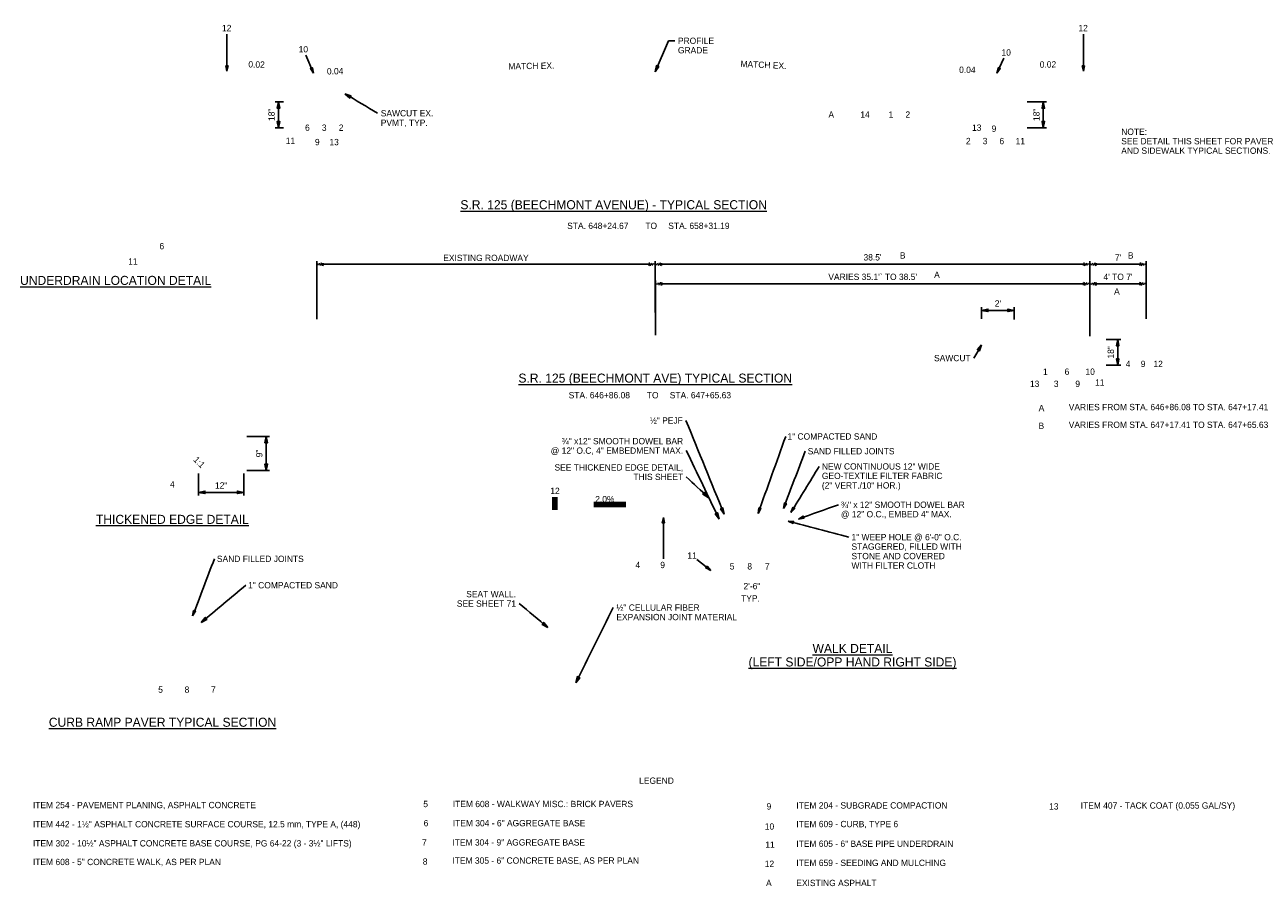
# Paper-space layout '113851PD001' of a CAD drawing. Header units: feet. Extents: x -1 to 187, y -1 to 115.
# Tile 32 of 32: x 77 to 187, y 38 to 115. Entities that reach past the tile are written whole.
import ezdxf
from ezdxf.enums import TextEntityAlignment as Align

# ---------------------------------------------------------------- set-up
doc = ezdxf.new("R2010")
doc.units = ezdxf.units.FT
doc.header["$MEASUREMENT"] = 0
doc.linetypes.add('OhDOT_USTN3', pattern=[0.22, 0.165, -0.055])
for name, color, linetype in [('MT_X_Text', 7, 'Continuous'), ('TX_P_20', 7, 'Continuous'), ('TX_X_20', 7, 'Continuous'), ('XS_P_Annotation', 7, 'Continuous'), ('XS_P_Pavt_Surface', 251, 'Continuous'), ('XS_X_Pavt', 133, 'OhDOT_USTN3')]:
    doc.layers.add(name, color=color, linetype=linetype)
doc.styles.add('Slanted Normal (0.14) Font 31', font='ISO_FONTRIGHT.shx', dxfattribs={"height": 0.14})
doc.styles.add('Slanted-Normal', font='font31.shx', dxfattribs={"height": 0.14})
doc.styles.add('Slanted-Normal LS 0.50', font='ISO_FONTRIGHT.shx', dxfattribs={"height": 0.14})
doc.styles.add('Slanted-Normal LS 0.50_0', font='ISO_FONTRIGHT.shx')
doc.dimstyles.new('Dec-0  Slanted', dxfattribs={"dimtxt": 0.14, "dimasz": 0.14, "dimexe": 0.07000000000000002, "dimexo": 0.07000000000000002, "dimgap": 0.07000000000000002, "dimtad": 1, "dimdec": 0, "dimzin": 3, "dimdsep": 46, "dimtxsty": 'Slanted-Normal', "dimblk": 'Dim1', "dimcen": 0, "dimclrd": 95, "dimclre": 95, "dimclrt": 7, "dimaunit": 1, "dimadec": 5, "dimazin": 3, "dimtfac": 1, "dimtdec": 0, "dimtmove": 1, "dimatfit": 0, "dimldrblk": 'Dim1', "dimfxl": 1, "dimtolj": 1, "dimtzin": 0, "dimlwd": -1, "dimlwe": -1, "dimarcsym": 0})

# ---------------------------------------------------------------- blocks, each defined once
blk = doc.blocks.new('Dim1')
h = blk.add_hatch(color=4)
h.dxf.hatch_style = 1
h.paths.add_polyline_path([(0, 0), (-1.000000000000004, -0.1999999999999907), (-1.000000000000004, 0.1999999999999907)])
at = {"color": 4}
blk.add_lwpolyline([(0, 0), (-1.000000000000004, -0.1999999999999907), (-1.000000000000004, 0.1999999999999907), (0, 0)], dxfattribs=at)
blk = doc.blocks.new('*D935')
at = {"layer": 'Defpoints', "color": 0, "linetype": 'Continuous', "transparency": 16777216}
for p in [(165.7368048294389, 107.8375634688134), (165.7368042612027, 105.5519618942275), (167.462133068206, 105.5519618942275)]:
    blk.add_point(p, dxfattribs=at)
at = {"layer": 'TX_P_20', "color": 95, "linetype": 'Continuous', "transparency": 16777216}
for p, q in [((166.0168048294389, 107.8375634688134), (167.742133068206, 107.8375634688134)), ((167.462133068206, 107.2775634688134), (167.462133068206, 106.1119618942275)), ((166.0168042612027, 105.5519618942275), (167.742133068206, 105.5519618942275))]:
    blk.add_line(p, q, dxfattribs=at)
at = {"layer": 'TX_P_20', "color": 95, "linetype": 'Continuous', "transparency": 16777216, "xscale": 0.56, "yscale": 0.56, "zscale": 0.56}
for p, rotation in [((167.462133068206, 107.8375634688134), 90), ((167.462133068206, 105.5519618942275), 270)]:
    blk.add_blockref('Dim1', p, dxfattribs=dict(at, rotation=rotation))
at = {"layer": 'TX_P_20', "color": 7, "linetype": 'Continuous', "lineweight": 0, "transparency": 16777216, "insert": (166.8487997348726, 106.6947626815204), "char_height": 0.5599999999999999, "attachment_point": 5, "rotation": 90, "style": 'Slanted-Normal LS 0.50_0'}
blk.add_mtext('\\A1;18"', dxfattribs=at)
blk = doc.blocks.new('*D937')
at = {"layer": 'Defpoints', "color": 0, "linetype": 'Continuous', "transparency": 16777216}
for p in [(100.3841371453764, 107.8376179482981), (99.6686767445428, 105.551978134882), (100.3841365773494, 105.551978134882)]:
    blk.add_point(p, dxfattribs=at)
at = {"layer": 'TX_P_20', "color": 95, "linetype": 'Continuous', "transparency": 16777216}
for p, q in [((100.1041371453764, 107.8376179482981), (99.38867674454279, 107.8376179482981)), ((99.6686767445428, 107.2776179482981), (99.6686767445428, 106.111978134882)), ((100.1041365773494, 105.551978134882), (99.38867674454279, 105.551978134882))]:
    blk.add_line(p, q, dxfattribs=at)
at = {"layer": 'TX_P_20', "color": 95, "linetype": 'Continuous', "transparency": 16777216, "xscale": 0.56, "yscale": 0.56, "zscale": 0.56}
for p, rotation in [((99.6686767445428, 107.8376179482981), 90), ((99.6686767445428, 105.551978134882), 270)]:
    blk.add_blockref('Dim1', p, dxfattribs=dict(at, rotation=rotation))
at = {"layer": 'TX_P_20', "color": 7, "linetype": 'Continuous', "lineweight": 0, "transparency": 16777216, "insert": (99.05534341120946, 106.69479804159), "char_height": 0.5599999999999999, "attachment_point": 5, "rotation": 90, "style": 'Slanted-Normal LS 0.50_0'}
blk.add_mtext('\\A1;18"', dxfattribs=at)
blk = doc.blocks.new('*D939')
at = {"layer": 'Defpoints', "color": 0, "linetype": 'Continuous', "transparency": 16777216}
for p in [(92.59443289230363, 75.18192892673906), (96.59443289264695, 75.18192793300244), (96.59443289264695, 73.23393998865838)]:
    blk.add_point(p, dxfattribs=at)
at = {"layer": 'TX_P_20', "color": 95, "linetype": 'Continuous', "transparency": 16777216}
for p, q in [((92.59443289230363, 74.90192892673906), (92.59443289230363, 72.95393998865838)), ((96.59443289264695, 74.90192793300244), (96.59443289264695, 72.95393998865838)), ((93.15443289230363, 73.23393998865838), (96.03443289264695, 73.23393998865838))]:
    blk.add_line(p, q, dxfattribs=at)
at = {"layer": 'TX_P_20', "color": 95, "linetype": 'Continuous', "transparency": 16777216, "xscale": 0.56, "yscale": 0.56, "zscale": 0.56, "rotation": 180}
blk.add_blockref('Dim1', (92.59443289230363, 73.23393998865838), dxfattribs=at)
at = {"layer": 'TX_P_20', "color": 95, "linetype": 'Continuous', "transparency": 16777216, "xscale": 0.56, "yscale": 0.56, "zscale": 0.56}
blk.add_blockref('Dim1', (96.59443289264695, 73.23393998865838), dxfattribs=at)
at = {"layer": 'TX_P_20', "color": 7, "linetype": 'Continuous', "lineweight": 0, "transparency": 16777216, "insert": (94.59443289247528, 73.84727332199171), "char_height": 0.5599999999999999, "attachment_point": 5, "style": 'Slanted-Normal LS 0.50_0'}
blk.add_mtext('\\A1;12"', dxfattribs=at)
blk = doc.blocks.new('*D951')
at = {"layer": 'Defpoints', "color": 0, "linetype": 'Continuous', "transparency": 16777216}
for p in [(96.5944336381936, 78.18192793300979), (98.58924228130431, 78.18192793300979), (96.594432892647, 75.18192793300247)]:
    blk.add_point(p, dxfattribs=at)
at = {"layer": 'TX_P_20', "color": 95, "linetype": 'Continuous', "transparency": 16777216}
for p, q in [((96.87443363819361, 78.18192793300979), (98.86924228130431, 78.18192793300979)), ((98.58924228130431, 75.74192793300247), (98.58924228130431, 77.62192793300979)), ((96.87443289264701, 75.18192793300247), (98.86924228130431, 75.18192793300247))]:
    blk.add_line(p, q, dxfattribs=at)
at = {"layer": 'TX_P_20', "color": 95, "linetype": 'Continuous', "transparency": 16777216, "xscale": 0.56, "yscale": 0.56, "zscale": 0.56}
for p, rotation in [((98.58924228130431, 78.18192793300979), 90), ((98.58924228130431, 75.18192793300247), 270)]:
    blk.add_blockref('Dim1', p, dxfattribs=dict(at, rotation=rotation))
at = {"layer": 'TX_P_20', "color": 7, "linetype": 'Continuous', "lineweight": 0, "transparency": 16777216, "insert": (97.97590894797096, 76.68192793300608), "char_height": 0.5599999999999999, "attachment_point": 5, "rotation": 90, "style": 'Slanted-Normal LS 0.50_0'}
blk.add_mtext('\\A1;9"', dxfattribs=at)
blk = doc.blocks.new('*D953')
at = {"layer": 'Defpoints', "color": 0, "linetype": 'Continuous', "transparency": 16777216}
for p in [(172.7604075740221, 86.78473155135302), (172.7604070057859, 84.49912997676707), (174.0543050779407, 84.49912997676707)]:
    blk.add_point(p, dxfattribs=at)
at = {"layer": 'TX_P_20', "color": 95, "linetype": 'Continuous', "transparency": 16777216}
for p, q in [((173.0404075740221, 86.78473155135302), (174.3343050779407, 86.78473155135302)), ((174.0543050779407, 86.22473155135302), (174.0543050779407, 85.05912997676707)), ((173.0404070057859, 84.49912997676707), (174.3343050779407, 84.49912997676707))]:
    blk.add_line(p, q, dxfattribs=at)
at = {"layer": 'TX_P_20', "color": 95, "linetype": 'Continuous', "transparency": 16777216, "xscale": 0.56, "yscale": 0.56, "zscale": 0.56}
for p, rotation in [((174.0543050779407, 86.78473155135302), 90), ((174.0543050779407, 84.49912997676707), 270)]:
    blk.add_blockref('Dim1', p, dxfattribs=dict(at, rotation=rotation))
at = {"layer": 'TX_P_20', "color": 7, "linetype": 'Continuous', "lineweight": 0, "transparency": 16777216, "insert": (173.4409717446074, 85.64193076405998), "char_height": 0.5599999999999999, "attachment_point": 5, "rotation": 90, "style": 'Slanted-Normal LS 0.50_0'}
blk.add_mtext('\\A1;18"', dxfattribs=at)
blk = doc.blocks.new('*D955')
at = {"layer": 'Defpoints', "color": 0, "linetype": 'Continuous', "transparency": 16777216}
for p in [(164.8841966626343, 89.3606705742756), (161.996688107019, 88.31641043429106), (164.8841966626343, 88.25865954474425)]:
    blk.add_point(p, dxfattribs=at)
at = {"layer": 'TX_P_20', "color": 95, "linetype": 'Continuous', "transparency": 16777216}
for p, q in [((161.996688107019, 88.59641043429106), (161.996688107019, 89.6406705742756)), ((162.556688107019, 89.3606705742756), (164.3241966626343, 89.3606705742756)), ((164.8841966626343, 88.53865954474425), (164.8841966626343, 89.6406705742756))]:
    blk.add_line(p, q, dxfattribs=at)
at = {"layer": 'TX_P_20', "color": 95, "linetype": 'Continuous', "transparency": 16777216, "xscale": 0.56, "yscale": 0.56, "zscale": 0.56, "rotation": 180}
blk.add_blockref('Dim1', (161.996688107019, 89.3606705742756), dxfattribs=at)
at = {"layer": 'TX_P_20', "color": 95, "linetype": 'Continuous', "transparency": 16777216, "xscale": 0.56, "yscale": 0.56, "zscale": 0.56}
blk.add_blockref('Dim1', (164.8841966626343, 89.3606705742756), dxfattribs=at)
at = {"layer": 'TX_P_20', "color": 7, "linetype": 'Continuous', "lineweight": 0, "transparency": 16777216, "insert": (163.4404423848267, 89.97400390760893), "char_height": 0.5599999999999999, "attachment_point": 5, "style": 'Slanted-Normal LS 0.50_0'}
blk.add_mtext("\\A1;2'", dxfattribs=at)
blk = doc.blocks.new('*D941')
at = {"layer": 'Defpoints', "color": 0, "linetype": 'Continuous', "transparency": 16777216}
for p in [(171.5859189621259, 91.71395585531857), (133.0859189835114, 86.89423303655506), (171.5859189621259, 86.80822161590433)]:
    blk.add_point(p, dxfattribs=at)
at = {"layer": 'XS_X_Pavt', "color": 95, "linetype": 'Continuous', "transparency": 16777216}
for p, q in [((133.0859189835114, 87.17423303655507), (133.0859189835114, 91.99395585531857)), ((133.6459189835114, 91.71395585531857), (171.0259189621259, 91.71395585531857)), ((171.5859189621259, 87.08822161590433), (171.5859189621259, 91.99395585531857))]:
    blk.add_line(p, q, dxfattribs=at)
at = {"layer": 'XS_X_Pavt', "color": 95, "linetype": 'Continuous', "transparency": 16777216, "xscale": 0.56, "yscale": 0.56, "zscale": 0.56, "rotation": 180}
blk.add_blockref('Dim1', (133.0859189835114, 91.71395585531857), dxfattribs=at)
at = {"layer": 'XS_X_Pavt', "color": 95, "linetype": 'Continuous', "transparency": 16777216, "xscale": 0.56, "yscale": 0.56, "zscale": 0.56}
blk.add_blockref('Dim1', (171.5859189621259, 91.71395585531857), dxfattribs=at)
at = {"layer": 'XS_X_Pavt', "color": 7, "linetype": 'Continuous', "lineweight": 0, "transparency": 16777216, "insert": (152.3359189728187, 92.3272891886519), "char_height": 0.5599999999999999, "attachment_point": 5, "style": 'Slanted-Normal LS 0.50_0'}
blk.add_mtext("\\A1;VARIES 35.1'` TO 38.5'", dxfattribs=at)
blk = doc.blocks.new('*D943')
at = {"layer": 'Defpoints', "color": 0, "linetype": 'Continuous', "transparency": 16777216}
for p in [(176.5859113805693, 93.44529661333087), (176.5859113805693, 88.34357423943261), (171.5859189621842, 86.80822161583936)]:
    blk.add_point(p, dxfattribs=at)
at = {"layer": 'XS_X_Pavt', "color": 95, "linetype": 'Continuous', "transparency": 16777216}
for p, q in [((171.5859189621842, 87.08822161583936), (171.5859189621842, 93.72529661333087)), ((172.1459189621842, 93.44529661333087), (176.0259113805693, 93.44529661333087)), ((176.5859113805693, 88.62357423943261), (176.5859113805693, 93.72529661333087))]:
    blk.add_line(p, q, dxfattribs=at)
at = {"layer": 'XS_X_Pavt', "color": 95, "linetype": 'Continuous', "transparency": 16777216, "xscale": 0.56, "yscale": 0.56, "zscale": 0.56, "rotation": 180}
blk.add_blockref('Dim1', (171.5859189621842, 93.44529661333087), dxfattribs=at)
at = {"layer": 'XS_X_Pavt', "color": 95, "linetype": 'Continuous', "transparency": 16777216, "xscale": 0.56, "yscale": 0.56, "zscale": 0.56}
blk.add_blockref('Dim1', (176.5859113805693, 93.44529661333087), dxfattribs=at)
at = {"layer": 'XS_X_Pavt', "color": 7, "linetype": 'Continuous', "lineweight": 0, "transparency": 16777216, "insert": (174.0859151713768, 94.0586299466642), "char_height": 0.5599999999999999, "attachment_point": 5, "style": 'Slanted-Normal LS 0.50_0'}
blk.add_mtext("\\A1;7'", dxfattribs=at)
blk = doc.blocks.new('*D945')
at = {"layer": 'Defpoints', "color": 0, "linetype": 'Continuous', "transparency": 16777216}
for p in [(176.5859113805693, 91.71395460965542), (171.5790286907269, 88.12462342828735), (176.5859113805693, 88.34357423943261)]:
    blk.add_point(p, dxfattribs=at)
at = {"layer": 'XS_X_Pavt', "color": 95, "linetype": 'Continuous', "transparency": 16777216}
for p, q in [((171.5790286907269, 88.40462342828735), (171.5790286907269, 91.99395460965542)), ((172.1390286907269, 91.71395460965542), (176.0259113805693, 91.71395460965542)), ((176.5859113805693, 88.62357423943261), (176.5859113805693, 91.99395460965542))]:
    blk.add_line(p, q, dxfattribs=at)
at = {"layer": 'XS_X_Pavt', "color": 95, "linetype": 'Continuous', "transparency": 16777216, "xscale": 0.56, "yscale": 0.56, "zscale": 0.56, "rotation": 180}
blk.add_blockref('Dim1', (171.5790286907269, 91.71395460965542), dxfattribs=at)
at = {"layer": 'XS_X_Pavt', "color": 95, "linetype": 'Continuous', "transparency": 16777216, "xscale": 0.56, "yscale": 0.56, "zscale": 0.56}
blk.add_blockref('Dim1', (176.5859113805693, 91.71395460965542), dxfattribs=at)
at = {"layer": 'XS_X_Pavt', "color": 7, "linetype": 'Continuous', "lineweight": 0, "transparency": 16777216, "insert": (174.0824700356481, 92.32728794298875), "char_height": 0.56, "attachment_point": 5, "style": 'Slanted-Normal LS 0.50_0'}
blk.add_mtext("\\A1;4' TO 7'", dxfattribs=at)
blk = doc.blocks.new('*D947')
at = {"layer": 'Defpoints', "color": 0, "linetype": 'Continuous', "transparency": 16777216}
for p in [(103.0604674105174, 93.44531488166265), (103.0604661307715, 88.29384221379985), (133.0604662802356, 88.89383475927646)]:
    blk.add_point(p, dxfattribs=at)
at = {"layer": 'XS_X_Pavt', "color": 95, "linetype": 'Continuous', "transparency": 16777216}
for p, q in [((103.06046620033, 88.57384221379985), (103.0604674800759, 93.72531488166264)), ((132.5004674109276, 93.44530756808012), (103.6204674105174, 93.44531474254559)), ((133.0604663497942, 89.17383475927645), (133.0604674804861, 93.72530742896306))]:
    blk.add_line(p, q, dxfattribs=at)
at = {"layer": 'XS_X_Pavt', "color": 95, "linetype": 'Continuous', "transparency": 16777216, "xscale": 0.56, "yscale": 0.56, "zscale": 0.56}
for p, rotation in [((103.0604674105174, 93.44531488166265), 179.9999857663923), ((133.0604674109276, 93.44530742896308), 359.9999857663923)]:
    blk.add_blockref('Dim1', p, dxfattribs=dict(at, rotation=rotation))
at = {"layer": 'XS_X_Pavt', "color": 7, "linetype": 'Continuous', "lineweight": 0, "transparency": 16777216, "insert": (118.0604675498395, 94.00531115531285), "char_height": 0.5599999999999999, "attachment_point": 5, "rotation": 359.9999857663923, "style": 'Slanted-Normal LS 0.50_0'}
blk.add_mtext('\\A1;EXISTING ROADWAY', dxfattribs=at)
blk = doc.blocks.new('*D949')
at = {"layer": 'Defpoints', "color": 0, "linetype": 'Continuous', "transparency": 16777216}
for p in [(171.5859194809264, 93.44529785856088), (133.0604662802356, 88.89383475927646), (171.5859194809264, 88.89382518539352)]:
    blk.add_point(p, dxfattribs=at)
at = {"layer": 'XS_X_Pavt', "color": 95, "linetype": 'Continuous', "transparency": 16777216}
for p, q in [((133.0604662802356, 89.17383475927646), (133.0604662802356, 93.72529785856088)), ((133.6204662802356, 93.44529785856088), (171.0259194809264, 93.44529785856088)), ((171.5859194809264, 89.17382518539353), (171.5859194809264, 93.72529785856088))]:
    blk.add_line(p, q, dxfattribs=at)
at = {"layer": 'XS_X_Pavt', "color": 95, "linetype": 'Continuous', "transparency": 16777216, "xscale": 0.56, "yscale": 0.56, "zscale": 0.56, "rotation": 180}
blk.add_blockref('Dim1', (133.0604662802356, 93.44529785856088), dxfattribs=at)
at = {"layer": 'XS_X_Pavt', "color": 95, "linetype": 'Continuous', "transparency": 16777216, "xscale": 0.56, "yscale": 0.56, "zscale": 0.56}
blk.add_blockref('Dim1', (171.5859194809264, 93.44529785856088), dxfattribs=at)
at = {"layer": 'XS_X_Pavt', "color": 7, "linetype": 'Continuous', "lineweight": 0, "transparency": 16777216, "insert": (152.323192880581, 94.05863119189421), "char_height": 0.5599999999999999, "attachment_point": 5, "style": 'Slanted-Normal LS 0.50_0'}
blk.add_mtext("\\A1;38.5'", dxfattribs=at)

psp = doc.layouts.new('113851PD001')

# ---------------------------------------------------------------- texts
at = {"layer": 'MT_X_Text', "style": 'Slanted Normal (0.14) Font 31'}
psp.add_text('MATCH EX.', height=0.5599999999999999, rotation=1.145748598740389, dxfattribs=at).set_placement((120.0413836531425, 111.2657013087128), align=Align.TOP_LEFT)
psp.add_text('MATCH EX.', height=0.5599999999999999, rotation=357.3946769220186, dxfattribs=at).set_placement((144.7081588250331, 111.3086509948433), align=Align.TOP_RIGHT)
at = {"layer": 'TX_P_20', "color": 7, "linetype": 'Continuous', "style": 'Slanted Normal (0.14) Font 31'}
for s, height, rotation, p in [('12', 0.5599988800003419, 359.9999857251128, (95.083619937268, 114.3824140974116)), ('12', 0.5599988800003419, 359.9999857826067, (170.9879015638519, 114.3823952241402)), ('10', 0.5599988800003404, 359.9999857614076, (101.8759389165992, 112.4999626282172)), ('10', 0.5599988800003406, 359.9999857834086, (164.17191863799, 112.2153645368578)), ('14', 0.559998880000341, 359.9999857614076, (151.6561660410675, 106.7114628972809)), ('1', 0.5599988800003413, 359.9999857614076, (153.9519359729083, 106.7114623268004)), ('2', 0.5599988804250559, 359.9999857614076, (155.4500125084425, 106.7114619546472)), ('6', 0.5599988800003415, 359.9999857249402, (102.2336864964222, 105.5524372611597)), ('3', 0.5599988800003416, 359.9999857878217, (103.7248209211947, 105.5524368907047)), ('2', 0.5599988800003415, 359.9999857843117, (105.2225861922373, 105.5524365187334)), ('13', 0.5599988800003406, 359.9999857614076, (161.5590877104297, 105.5524225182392)), ('11', 0.559998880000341, 359.9999857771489, (100.73027585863, 104.3879689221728)), ('2', 0.5599988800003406, 359.9999857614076, (160.8110335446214, 104.3677246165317)), ('3', 0.5599988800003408, 359.9999857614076, (162.2949902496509, 104.3677242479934)), ('6', 0.5599988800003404, 359.9999857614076, (163.7855778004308, 104.3677238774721)), ('11', 0.5599988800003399, 359.9999857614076, (165.4218239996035, 104.3679357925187)), ('6', 0.5599988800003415, 359.9999857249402, (89.33137809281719, 95.0553886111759)), ('11', 0.559998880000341, 359.9999857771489, (86.76932002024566, 93.69670393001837)), ('11', 0.5599988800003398, 359.9999857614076, (172.4644562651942, 82.964482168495)), ('4', 0.559998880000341, 359.9999857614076, (90.2638453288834, 73.93820667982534)), ('12', 0.559998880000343, 359.9999857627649, (124.1827744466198, 73.36903571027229)), ('4', 0.5599988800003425, 359.9999857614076, (131.5215807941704, 66.79583747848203)), ('9', 0.5599988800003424, 359.9999857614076, (133.7187593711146, 66.79583693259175)), ('11', 0.559998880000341, 359.9999857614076, (136.3279571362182, 67.62485104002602)), ('8', 0.5599988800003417, 359.9999857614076, (141.4369857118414, 66.67464840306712)), ('5', 0.5599988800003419, 359.9999857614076, (139.8784483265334, 66.67464879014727)), ('7', 0.5599988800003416, 359.9999857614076, (142.9931305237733, 66.67464801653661)), ('2\'-6"', 0.5599988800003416, 359.9999857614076, (141.6352561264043, 64.92410051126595)), ('TYP.', 0.5599988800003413, 359.9999857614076, (141.5051682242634, 63.83058805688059)), ('5', 0.5599988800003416, 359.9999857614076, (89.22141436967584, 55.7487622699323)), ('8', 0.5599988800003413, 359.9999857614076, (91.56198899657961, 55.74876168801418)), ('7', 0.5599988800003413, 359.9999857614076, (93.9001710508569, 55.74876110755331)), ('5', 0.5599988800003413, 359.9999857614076, (112.7137195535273, 45.61465079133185)), ('9', 0.5599988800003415, 359.9999857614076, (143.143308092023, 45.40194465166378)), ('13', 0.5599988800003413, 359.9999857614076, (168.3926698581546, 45.40193837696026)), ('6', 0.5599988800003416, 359.9999857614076, (112.7459505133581, 43.91796013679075)), ('10', 0.5599988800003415, 359.9999857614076, (143.1923554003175, 43.61866291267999)), ('7', 0.5599988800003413, 359.9999857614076, (112.606778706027, 42.20974951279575)), ('11', 0.5599988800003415, 359.9999857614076, (143.2368910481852, 42.00856333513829)), ('8', 0.5599988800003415, 359.9999857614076, (112.6698055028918, 40.51305885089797)), ('12', 0.5599988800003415, 359.9999857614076, (143.189039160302, 40.31187270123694))]:
    psp.add_text(s, height=height, rotation=rotation, dxfattribs=at).set_placement(p, align=Align.MIDDLE_CENTER)
at = {"layer": 'TX_P_20', "style": 'Slanted Normal (0.14) Font 31'}
for s, rotation, p in [('0.02', 358.8542229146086, (98.46637595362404, 111.4193133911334)), ('0.04', 358.8542229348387, (161.4639949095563, 110.9419523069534))]:
    psp.add_text(s, height=0.5599999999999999, rotation=rotation, dxfattribs=at).set_placement(p, align=Align.TOP_RIGHT)
for s, p in [('0.02', (167.1387215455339, 111.421421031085)), ('0.04', (103.9591970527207, 110.8239997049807))]:
    psp.add_text(s, height=0.5599999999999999, rotation=1.145748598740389, dxfattribs=at).set_placement(p, align=Align.TOP_LEFT)
at = {"layer": 'TX_P_20', "color": 7, "style": 'Slanted Normal (0.14) Font 31'}
for s, height, p in [('B', 0.5599988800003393, (154.9924023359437, 94.22991994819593)), ('B', 0.5599988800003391, (175.2043026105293, 94.22991492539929)), ('A', 0.5599988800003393, (158.0338898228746, 92.51217972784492)), ('A', 0.5599988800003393, (173.9812342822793, 91.04614900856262)), ('A', 0.5599988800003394, (167.2997373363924, 80.70688353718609)), ('B', 0.5599988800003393, (167.2863727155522, 79.137301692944)), ('2.0%', 0.559998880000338, (128.5983720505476, 72.62663215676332))]:
    psp.add_text(s, height=height, rotation=359.9999857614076, dxfattribs=at).set_placement(p, align=Align.MIDDLE_CENTER)
for s, height, p in [('VARIES FROM STA. 646+86.08 TO STA. 647+17.41', 0.5599988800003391, (169.7127758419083, 80.79347401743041)), ('VARIES FROM STA. 647+17.41 TO STA. 647+65.63', 0.559998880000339, (169.7127754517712, 79.2238921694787)), ('LEGEND', 0.5599988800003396, (131.6375109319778, 47.68088162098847)), ('ITEM 254 - PAVEMENT PLANING, ASPHALT CONCRETE', 0.5599988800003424, (77.91047031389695, 45.5212057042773)), ('ITEM 608 - WALKWAY MISC.: BRICK PAVERS', 0.5599988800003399, (115.119580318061, 45.61465019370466)), ('ITEM 204 - SUBGRADE COMPACTION', 0.5599988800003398, (145.5682069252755, 45.48853512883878)), ('ITEM 442 - 1½" ASPHALT CONCRETE SURFACE COURSE, 12.5 mm, TYPE A, (448)', 0.5599988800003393, (77.91046989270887, 43.8245150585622)), ('ITEM 304 - 6" AGGREGATE BASE', 0.5599988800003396, (115.1195798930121, 43.91795954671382)), ('ITEM 302 - 10½" ASPHALT CONCRETE BASE COURSE, PG 64-22 (3 - 3½" LIFTS)', 0.5599988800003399, (77.91046946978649, 42.1278244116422)), ('ITEM 304 - 9" AGGREGATE BASE', 0.5599988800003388, (115.0878346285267, 42.20974889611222)), ('ITEM 605 - 6" BASE PIPE UNDERDRAIN', 0.5599988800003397, (145.5682060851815, 42.09515383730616)), ('ITEM 305 - 6" CONCRETE BASE, AS PER PLAN', 0.5599988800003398, (115.0878342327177, 40.59964932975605)), ('ITEM 659 - SEEDING AND MULCHING', 0.5599988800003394, (145.5682056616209, 40.39846319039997))]:
    psp.add_text(s, height=height, rotation=359.9999857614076, dxfattribs=at).set_placement(p, align=Align.MIDDLE_LEFT)
psp.add_text('1:1', height=0.5599988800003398, rotation=314.9999857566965, dxfattribs=at).set_placement((92.07221628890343, 76.07266435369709))
at = {"layer": 'TX_P_20', "color": 7}
for s, insert, char_height, attachment_point, rotation, line_spacing_factor, style in [('\\C7;PROFILE \\PGRADE', (135.0754611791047, 113.5342467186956), 0.5599988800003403, 1, 359.9999857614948, 0.9000000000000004, 'Slanted Normal (0.14) Font 31'), ('\\C7;SAWCUT EX. \\PPVMT, TYP.', (108.737986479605, 107.111158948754), 0.5599988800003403, 1, 359.9999857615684, 0.899999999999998, 'Slanted Normal (0.14) Font 31'), ('\\C7;STA. 648+24.67^I TO^ISTA. 658+31.19', (125.2598971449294, 96.85206366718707), 0.5599988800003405, 4, 359.9999857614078, 0.9000000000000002, 'Slanted Normal (0.14) Font 31'), ('\\C7;SAWCUT', (161.0214678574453, 85.41264252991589), 0.5599988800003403, 3, 359.9999857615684, 0.8999999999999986, 'Slanted Normal (0.14) Font 31'), ('\\C7;STA. 646+86.08^I TO^ISTA. 647+65.63', (125.3919481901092, 81.83996137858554), 0.5599988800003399, 4, 359.9999857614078, 0.9000000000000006, 'Slanted Normal (0.14) Font 31'), ('\\C7;½" PEJF', (135.509350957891, 79.88260912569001), 0.5599988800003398, 3, 359.99998576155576, 0.8999999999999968, 'Slanted Normal (0.14) Font 31'), ('\\C7;¾" x12" SMOOTH DOWEL BAR\\P@ 12" O.C, 4" EMBEDMENT MAX.', (135.5382075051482, 78.05109574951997), 0.5599988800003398, 3, 359.99998576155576, 0.8999999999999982, 'Slanted Normal (0.14) Font 31'), ('\\C7;1" COMPACTED SAND', (144.7836682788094, 78.18246084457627), 0.55999888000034, 4, 359.9999857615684, 0.8999999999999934, 'Slanted Normal (0.14) Font 31'), ('\\C7;SAND FILLED JOINTS', (146.5783957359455, 76.87517931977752), 0.55999888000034, 4, 359.9999857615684, 0.8999999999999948, 'Slanted Normal (0.14) Font 31'), ('\\C7;NEW CONTINUOUS 12" WIDE\\PGEO-TEXTILE FILTER FABRIC\\P(2" VERT./10" HOR.)', (147.8352081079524, 75.81061917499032), 0.55999888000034, 1, 359.9999857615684, 0.8999999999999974, 'Slanted Normal (0.14) Font 31'), ('\\C7;SEE THICKENED EDGE DETAIL,\\PTHIS SHEET', (135.538206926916, 75.7239873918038), 0.5599988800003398, 3, 359.99998576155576, 0.8999999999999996, 'Slanted Normal (0.14) Font 31'), ('\\C7;¾" x 12" SMOOTH DOWEL BAR\\P@ 12" O.C., EMBED 4" MAX.', (149.5210623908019, 72.4162812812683), 0.55999888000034, 1, 359.9999857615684, 0.8999999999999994, 'Slanted Normal (0.14) Font 31'), ('\\C7;1" WEEP HOLE @ 6\'-0" O.C.\\PSTAGGERED, FILLED WITH\\PSTONE AND COVERED\\PWITH FILTER CLOTH', (150.4585677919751, 69.54681624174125), 0.55999888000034, 1, 359.9999857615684, 0.899999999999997, 'Slanted Normal (0.14) Font 31'), ('\\C7;SAND FILLED JOINTS', (94.21385894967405, 67.33787752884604), 0.55999888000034, 4, 359.9999857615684, 0.8999999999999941, 'Slanted Normal (0.14) Font 31'), ('\\C7;1" COMPACTED SAND', (96.98090366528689, 64.99781712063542), 0.5599988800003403, 4, 359.9999857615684, 0.8999999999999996, 'Slanted Normal (0.14) Font 31'), ('\\C7;SEAT WALL. \\PSEE SHEET 71', (120.7249321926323, 64.49612908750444), 0.5599988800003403, 3, 359.9999857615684, 0.8999999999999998, 'Slanted Normal (0.14) Font 31'), ('\\C7;½" CELLULAR FIBER\\PEXPANSION JOINT MATERIAL', (129.6196729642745, 63.30129565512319), 0.5599988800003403, 1, 359.9999857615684, 0.899999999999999, 'Slanted Normal (0.14) Font 31'), ('\\pt3.91999;\\C7;ITEM 407 - TACK COAT (0.055 GAL/SY)', (170.7721439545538, 45.39519571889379), 0.5599988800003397, 4, 359.9999857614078, 0.9, 'Slanted Normal (0.14) Font 31'), ('\\C7;ITEM 609 - CURB, TYPE 6', (145.5682065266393, 43.78510222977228), 0.5599999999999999, 4, 1.8342561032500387e-06, 0.9, 'Slanted-Normal LS 0.50'), ('\\C7;ITEM 608 - 5" CONCRETE WALK, AS PER PLAN', (77.91046907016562, 40.42439151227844), 0.5599999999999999, 4, 1.8342561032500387e-06, 0.9, 'Slanted-Normal LS 0.50')]:
    psp.add_mtext(s, dxfattribs=dict(at, insert=insert, char_height=char_height, attachment_point=attachment_point, rotation=rotation, line_spacing_factor=line_spacing_factor, style=style))
at = {"layer": 'TX_P_20', "color": 7, "linetype": 'Continuous', "attachment_point": 5, "style": 'Slanted Normal (0.14) Font 31'}
for s, insert, char_height, rotation, line_spacing_factor in [('\\C7;9\\P', (163.0859739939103, 105.4590889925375), 0.5599988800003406, 359.9999857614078, 0.9000000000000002), ('\\C7;9\\P', (103.1127332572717, 104.2744058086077), 0.5599988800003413, 359.999985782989, 0.9), ('\\C7;13', (104.6035942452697, 104.274405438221), 0.5599988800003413, 359.999985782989, 0.9), ('\\C7;4', (174.9712012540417, 84.6103677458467), 0.5599988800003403, 359.9999857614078, 0.9000000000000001), ('\\C7;9\\P', (176.3051272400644, 84.61036741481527), 0.5599988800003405, 359.9999857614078, 0.9), ('\\C7;12', (177.6346782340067, 84.61036708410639), 0.5599988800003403, 359.9999857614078, 0.9000000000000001), ('\\C7;1', (167.6388527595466, 83.9248975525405), 0.5599988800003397, 359.9999857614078, 0.9000000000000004), ('\\C7;6', (169.5548806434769, 83.92489707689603), 0.5599988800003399, 359.9999857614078, 0.9000000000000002), ('\\C7;10', (171.6145607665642, 83.92489656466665), 0.5599988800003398, 359.9999857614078, 0.9000000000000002), ('\\C7;13', (166.6940660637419, 82.85021907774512), 0.5599988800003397, 359.9999857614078, 0.9000000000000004), ('\\C7;3', (168.6012756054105, 82.8502186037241), 0.5599988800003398, 359.9999857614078, 0.9000000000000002), ('\\C7;9\\P', (170.5061182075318, 82.8502181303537), 0.5599988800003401, 359.9999857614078, 0.9000000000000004)]:
    psp.add_mtext(s, dxfattribs=dict(at, insert=insert, char_height=char_height, rotation=rotation, line_spacing_factor=line_spacing_factor))
at = {"layer": 'TX_X_20', "style": 'Slanted Normal (0.14) Font 31'}
for height, p in [(0.5599988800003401, (148.6671294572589, 106.7114636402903)), (0.5599988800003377, (143.1357101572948, 38.61518206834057))]:
    psp.add_text('A', height=height, rotation=359.9999857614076, dxfattribs=at).set_placement(p, align=Align.MIDDLE_CENTER)
psp.add_text('EXISTING ASPHALT', height=0.5599988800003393, rotation=359.9999857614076, dxfattribs=at).set_placement((145.5682052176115, 38.61518146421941), align=Align.MIDDLE_LEFT)
at = {"layer": 'XS_P_Annotation', "linetype": 'Continuous', "lineweight": 13, "style": 'Slanted-Normal LS 0.50'}
for s, p in [('%%uS.R. 125 (BEECHMONT AVENUE) - TYPICAL SECTION%%U', (129.3787379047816, 99.12601575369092)), ('%%uUNDERDRAIN LOCATION DETAIL%%U', (85.24144548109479, 92.41634501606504)), ('%%uTHICKENED EDGE DETAIL%%U', (90.27159943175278, 71.24091389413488)), ('%%uCURB RAMP PAVER TYPICAL SECTION%%U', (89.39285393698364, 53.25874296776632))]:
    psp.add_text(s, height=0.7999983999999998, rotation=359.9999857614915, dxfattribs=at).set_placement(p, align=Align.TOP_CENTER)
at = {"layer": 'XS_P_Annotation', "linetype": 'Continuous', "lineweight": 13, "char_height": 0.7999983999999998, "attachment_point": 2, "rotation": 359.99998576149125, "line_spacing_factor": 0.8999999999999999, "style": 'Slanted-Normal LS 0.50'}
for s, insert in [('\\LS.R. 125 (BEECHMONT AVE) TYPICAL SECTION', (133.0654640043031, 83.75801150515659)), ('\\pt36.7999;\\LWALK DETAIL\\P(LEFT SIDE/OPP HAND RIGHT SIDE)', (150.5466456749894, 59.80160721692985))]:
    psp.add_mtext(s, dxfattribs=dict(at, insert=insert))
at = {"layer": 'XS_P_Pavt_Surface', "color": 7, "insert": (174.3683635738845, 105.4752443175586), "char_height": 0.5599988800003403, "attachment_point": 1, "rotation": 359.9999857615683, "line_spacing_factor": 0.9000000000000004, "style": 'Slanted Normal (0.14) Font 31'}
psp.add_mtext('\\C7;NOTE:\\PSEE DETAIL THIS SHEET FOR PAVER\\PAND SIDEWALK TYPICAL SECTIONS.', dxfattribs=at)

# ---------------------------------------------------------------- dimensions: what is measured, and where the dimension line sits
at = {"layer": 'TX_P_20', "color": 97, "linetype": 'Continuous', "lineweight": 0}
for base, p1, p2, angle, text, picture, middle in [((99.6686767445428, 105.551978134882), (100.3841371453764, 107.837617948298), (100.3841365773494, 105.5519781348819), 269.9999857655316, '18"', '*D937', (99.05534341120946, 106.69479804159)), ((167.462133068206, 105.5519618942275), (165.7368048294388, 107.8375634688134), (165.7368042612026, 105.5519618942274), 269.9999857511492, '18"', '*D935', (166.8487997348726, 106.6947626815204)), ((164.8841966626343, 89.3606705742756), (161.996688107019, 88.31641043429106), (164.8841966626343, 88.25865954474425), 359.9999857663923, "2'", '*D955', (163.4404423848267, 89.97400390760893)), ((174.0543050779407, 84.49912997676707), (172.760407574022, 86.78473155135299), (172.7604070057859, 84.49912997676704), 269.9999857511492, '18"', '*D953', (173.4409717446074, 85.64193076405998)), ((98.58924228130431, 78.18192793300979), (96.59443289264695, 75.18192793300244), (96.59443363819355, 78.18192793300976), 89.99998576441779, '9"', '*D951', (97.97590894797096, 76.68192793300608)), ((96.59443289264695, 73.23393998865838), (92.59443289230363, 75.18192892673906), (96.59443289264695, 75.18192793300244), 359.9999857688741, '12"', '*D939', (94.59443289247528, 73.84727332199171))]:
    dim = psp.add_linear_dim(base=base, p1=p1, p2=p2, angle=angle, text=text, dimstyle='Dec-0  Slanted', override={"dimscale": 0, "dimtxt": 0.5599999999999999, "dimasz": 0.56, "dimexe": 0.28, "dimexo": 0.28, "dimgap": 0.28, "dimlfac": 24, "dimlunit": 3, "dimpost": "'", "dimtxsty": 'Slanted-Normal LS 0.50_0'}, dxfattribs=at)
    dim.commit()
    dim.dimension.update_dxf_attribs({"geometry": picture, "text_midpoint": middle})
at = {"layer": 'XS_X_Pavt', "color": 97, "linetype": 'Continuous', "lineweight": 0}
for base, p1, p2, angle, text, override, picture, middle in [((103.0604674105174, 93.44531488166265), (133.0604662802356, 88.89383475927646), (103.0604661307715, 88.29384221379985), 179.9999857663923, 'EXISTING ROADWAY', {"dimscale": 0, "dimtxt": 0.5599999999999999, "dimasz": 0.56, "dimexe": 0.28, "dimexo": 0.28, "dimgap": 0.28, "dimlfac": 24, "dimlunit": 3, "dimpost": "'", "dimtxsty": 'Slanted-Normal LS 0.50_0'}, '*D947', (118.0604675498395, 94.00531115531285)), ((171.5859194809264, 93.44529785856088), (133.0604662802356, 88.89383475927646), (171.5859194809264, 88.89382518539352), 359.9999857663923, "38.5'", {"dimscale": 0, "dimtxt": 0.5599999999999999, "dimasz": 0.56, "dimexe": 0.28, "dimexo": 0.28, "dimgap": 0.28, "dimlfac": 24, "dimlunit": 3, "dimpost": "'", "dimtxsty": 'Slanted-Normal LS 0.50_0'}, '*D949', (152.323192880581, 94.05863119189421)), ((176.5859113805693, 93.44529661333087), (171.5859189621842, 86.80822161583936), (176.5859113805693, 88.34357423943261), 359.9999857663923, "7'", {"dimscale": 0, "dimtxt": 0.5599999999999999, "dimasz": 0.56, "dimexe": 0.28, "dimexo": 0.28, "dimgap": 0.28, "dimlfac": 24, "dimlunit": 3, "dimpost": "'", "dimtxsty": 'Slanted-Normal LS 0.50_0'}, '*D943', (174.0859151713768, 94.0586299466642)), ((171.5859189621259, 91.71395585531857), (133.0859189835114, 86.89423303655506), (171.5859189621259, 86.80822161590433), 359.9999857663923, "VARIES 35.1'` TO 38.5'", {"dimscale": 0, "dimtxt": 0.5599999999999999, "dimasz": 0.56, "dimexe": 0.28, "dimexo": 0.28, "dimgap": 0.28, "dimlfac": 24, "dimlunit": 3, "dimpost": "'", "dimtxsty": 'Slanted-Normal LS 0.50_0'}, '*D941', (152.3359189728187, 92.3272891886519)), ((176.5859113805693, 91.71395460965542), (171.5790286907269, 88.12462342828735), (176.5859113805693, 88.34357423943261), 359.9999857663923, "4' TO 7'", {"dimscale": 0, "dimtxt": 0.56, "dimasz": 0.56, "dimexe": 0.28, "dimexo": 0.28, "dimgap": 0.28, "dimlfac": 24, "dimlunit": 3, "dimpost": "'", "dimtxsty": 'Slanted-Normal LS 0.50_0'}, '*D945', (174.0824700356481, 92.32728794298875))]:
    dim = psp.add_linear_dim(base=base, p1=p1, p2=p2, angle=angle, text=text, dimstyle='Dec-0  Slanted', override=override, dxfattribs=at)
    dim.commit()
    dim.dimension.update_dxf_attribs({"geometry": picture, "text_midpoint": middle})

# ---------------------------------------------------------------- leaders
at = {"layer": 'TX_P_20', "color": 97, "linetype": 'Continuous', "lineweight": 0}
for points in [[(95.10833084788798, 110.5469455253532), (95.10833166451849, 113.8279361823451)], [(171.0126124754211, 110.5469266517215), (171.012613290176, 113.8279173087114)], [(102.767310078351, 110.388837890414), (102.1085955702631, 111.98730789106)], [(163.3555867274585, 110.3914906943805), (163.9618815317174, 111.7114952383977)], [(133.7892046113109, 70.99948211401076), (133.789203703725, 67.35031482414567)], [(137.981657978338, 66.31957117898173), (136.7423604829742, 67.2842605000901)]]:
    psp.add_leader(points, dimstyle='Dec-0  Slanted', override={"dimscale": 0, "dimtxt": 0.48, "dimasz": 0.48, "dimgap": 0.24, "dimtxsty": 'Slanted-Normal LS 0.50_0'}, dxfattribs=at)
at = {"layer": 'TX_P_20', "color": 97, "linetype": 'Continuous', "lineweight": 0, "annotation_type": 0, "has_hookline": 1, "hookline_direction": 0, "horizontal_direction": (0.9999999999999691, -2.485087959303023e-07, 0)}
psp.add_leader([(133.0604716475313, 110.4914982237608), (134.235461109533, 113.2542474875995), (134.795461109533, 113.2542473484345)], dimstyle='Dec-0  Slanted', override={"dimscale": 0, "dimtxt": 0.56, "dimasz": 0.56, "dimgap": 0.28, "dimtad": 0, "dimtxsty": 'Slanted-Normal LS 0.50_0'}, dxfattribs=at)
at = {"layer": 'TX_P_20', "color": 97, "linetype": 'Continuous', "lineweight": 0, "path_type": 1, "annotation_type": 0, "has_hookline": 1}
for points, override, hookline_direction, horizontal_direction in [([(105.5604711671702, 108.5562566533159), (108.4579864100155, 106.8311595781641)], {"dimscale": 0, "dimtxt": 0.56, "dimasz": 0.56, "dimgap": 0.28, "dimtad": 0, "dimtxsty": 'Slanted-Normal LS 0.50_0'}, 0, (0.9999999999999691, -2.485075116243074e-07, 0)), ([(161.9966876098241, 86.31601047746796), (161.3014677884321, 85.13264302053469)], {"dimscale": 0, "dimtxt": 0.56, "dimasz": 0.56, "dimgap": 0.28, "dimtad": 0, "dimtxsty": 'Slanted-Normal LS 0.50_0'}, 1, (0.9999999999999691, -2.485075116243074e-07, 0)), ([(139.1747153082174, 71.28728887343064), (135.7893508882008, 79.60260961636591)], {"dimscale": 0, "dimtxt": 0.56, "dimasz": 0.56, "dimgap": 0.28, "dimtad": 0, "dimtxsty": 'Slanted-Normal LS 0.50_0'}, 1, (0.9999999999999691, -2.485077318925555e-07, 0)), ([(142.1811763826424, 71.37130931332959), (144.6287755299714, 78.1824608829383)], {"dimscale": 0, "dimtxt": 0.48, "dimasz": 0.48, "dimgap": 0.24, "dimtad": 0, "dimtxsty": 'Slanted-Normal LS 0.50_0'}, 0, (0.9999999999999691, -2.485075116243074e-07, 0)), ([(138.7289178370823, 70.87077841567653), (135.8182072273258, 76.93109791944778)], {"dimscale": 0, "dimtxt": 0.56, "dimasz": 0.56, "dimgap": 0.28, "dimtad": 0, "dimtxsty": 'Slanted-Normal LS 0.50_0'}, 1, (0.9999999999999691, -2.485077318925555e-07, 0)), ([(144.4269270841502, 71.81391433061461), (146.3560324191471, 76.87517937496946)], {"dimscale": 0, "dimtxt": 0.48, "dimasz": 0.48, "dimgap": 0.24, "dimtad": 0, "dimtxsty": 'Slanted-Normal LS 0.50_0'}, 0, (0.9999999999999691, -2.485075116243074e-07, 0)), ([(145.092023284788, 71.4440934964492), (147.5952080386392, 75.53061979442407)], {"dimscale": 0, "dimtxt": 0.48, "dimasz": 0.48, "dimgap": 0.24, "dimtad": 0, "dimtxsty": 'Slanted-Normal LS 0.50_0'}, 0, (0.9999999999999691, -2.485075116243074e-07, 0)), ([(137.7674442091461, 72.78209780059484), (135.8182066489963, 74.60398956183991)], {"dimscale": 0, "dimtxt": 0.56, "dimasz": 0.56, "dimgap": 0.28, "dimtad": 0, "dimtxsty": 'Slanted-Normal LS 0.50_0'}, 1, (0.9999999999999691, -2.485077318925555e-07, 0)), ([(145.7557212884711, 70.87077666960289), (149.3075173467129, 72.13628189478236)], {"dimscale": 0, "dimtxt": 0.48, "dimasz": 0.48, "dimgap": 0.24, "dimtad": 0, "dimtxsty": 'Slanted-Normal LS 0.50_0'}, 0, (0.9999999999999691, -2.485075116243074e-07, 0)), ([(144.8454752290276, 70.68936395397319), (150.2362044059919, 69.26681685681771)], {"dimscale": 0, "dimtxt": 0.48, "dimasz": 0.48, "dimgap": 0.24, "dimtad": 0, "dimtxsty": 'Slanted-Normal LS 0.50_0'}, 0, (0.9999999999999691, -2.485075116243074e-07, 0)), ([(92.06239029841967, 62.27661253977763), (93.99149563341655, 67.33787758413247)], {"dimscale": 0, "dimtxt": 0.48, "dimasz": 0.48, "dimgap": 0.24, "dimtad": 0, "dimtxsty": 'Slanted-Normal LS 0.50_0'}, 0, (0.9999999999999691, -2.485075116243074e-07, 0)), ([(92.81781237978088, 61.69917578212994), (96.7860109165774, 64.99781716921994)], {"dimscale": 0, "dimtxt": 0.56, "dimasz": 0.56, "dimgap": 0.28, "dimtad": 0, "dimtxsty": 'Slanted-Normal LS 0.50_0'}, 0, (0.9999999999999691, -2.485075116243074e-07, 0))]:
    psp.add_leader(points, dimstyle='Dec-0  Slanted', override=override, dxfattribs=dict(at, hookline_direction=hookline_direction, horizontal_direction=horizontal_direction))
at = {"layer": 'TX_P_20', "color": 7}
for points in [[(124.1649322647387, 71.67861394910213), (124.164932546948, 72.81455780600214)], [(130.4719326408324, 72.16180992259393), (127.6223681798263, 72.16181063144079)]]:
    psp.add_leader(points, dimstyle='Dec-0  Slanted', override={"dimscale": 0, "dimtxt": 0.48, "dimasz": 0.48, "dimgap": 0.24, "dimtxsty": 'Slanted-Normal LS 0.50_0', "dimclrd": 7, "dimlwd": 65534}, dxfattribs=at)
at = {"layer": 'TX_P_20', "color": 7, "path_type": 1, "annotation_type": 0, "has_hookline": 1, "horizontal_direction": (0.9999999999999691, -2.485075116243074e-07, 0)}
for points, hookline_direction in [([(123.5474617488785, 61.25931467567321), (121.0049319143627, 63.37613125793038)], 1), ([(126.0220042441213, 56.35242164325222), (129.3220362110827, 63.02129628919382)], 0)]:
    psp.add_leader(points, dimstyle='Dec-0  Slanted', override={"dimscale": 0, "dimtxt": 0.56, "dimasz": 0.56, "dimgap": 0.28, "dimtad": 0, "dimtxsty": 'Slanted-Normal LS 0.50_0', "dimclrd": 7, "dimlwd": 65534}, dxfattribs=dict(at, hookline_direction=hookline_direction))

doc.saveas('drawing.dxf')
